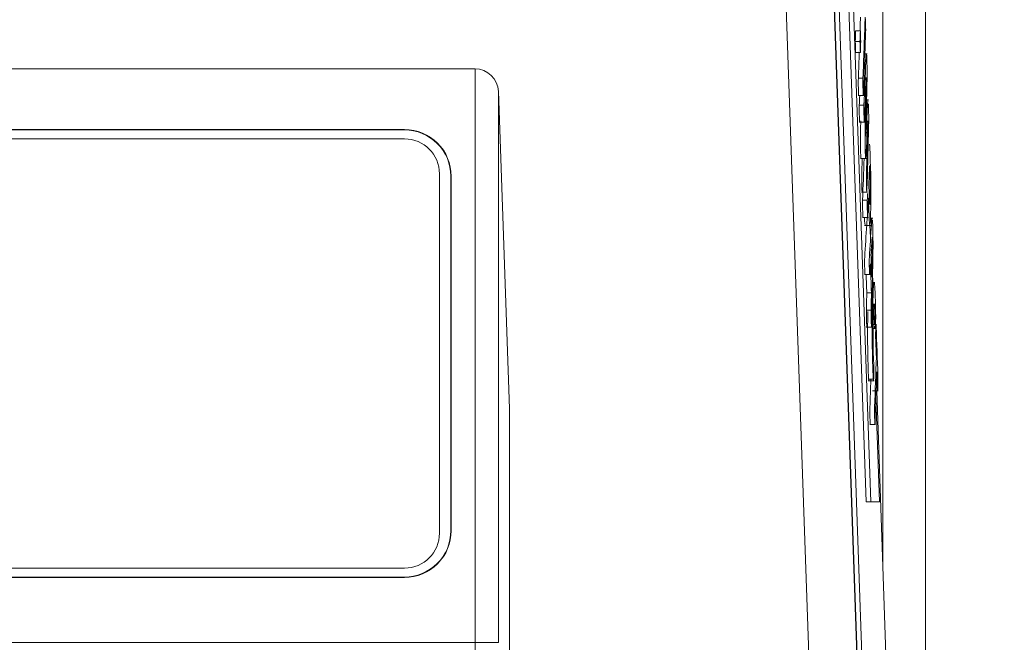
# Model space of a CAD drawing. Header units: millimetres. Extents: x 4 to 836, y 5 to 589.
# Tile 114 of 163: x 697 to 718, y 271 to 284. Entities that reach past the tile are written whole.
import ezdxf

# ---------------------------------------------------------------- set-up
doc = ezdxf.new("R2010")
doc.units = ezdxf.units.MM
doc.layers.add('1', color=7, linetype='Continuous', true_color=0xffffff)
doc.styles.add('ideas_simplex', font='simplex.shx')
doc.dimstyles.get("Standard").update_dxf_attribs({"dimtxt": 0.18, "dimasz": 0.18, "dimexe": 0.18, "dimexo": 0.0625, "dimgap": 0.09, "dimtad": 0, "dimtih": 1, "dimtoh": 1, "dimdec": 4, "dimzin": 0, "dimdsep": 46, "dimtxsty": 'Standard', "dimcen": 0.09, "dimadec": 0, "dimazin": 0, "dimtfac": 1, "dimtdec": 4, "dimtofl": 0, "dimtmove": 0, "dimatfit": 3, "dimfxl": 1, "dimtolj": 1, "dimtzin": 0, "dimarcsym": 0})

# ---------------------------------------------------------------- blocks, each defined once
blk = doc.blocks.new('_U1')
at = {"layer": '1', "color": 152, "lineweight": 13}
for p, q in [((700.230343, 313.020432), (786.941245, 313.020432)), ((718.867431, 260.359191), (786.941245, 260.359191))]:
    blk.add_line(p, q, dxfattribs=at)
at = {"layer": '1', "color": 27, "lineweight": 13}
blk.add_line((784.941245, 313.020432), (784.941245, 260.359191), dxfattribs=at)
at = {"layer": '1', "color": 87, "lineweight": 25}
for p, q in [((783.441245, 293.792312), (777.816245, 293.792312)), ((777.816245, 293.792312), (777.816245, 292.292312)), ((783.441245, 292.292312), (783.441245, 293.792312)), ((777.816245, 281.087312), (777.816245, 279.587312)), ((783.441245, 279.587312), (783.441245, 281.087312)), ((777.816245, 279.587312), (783.441245, 279.587312))]:
    blk.add_line(p, q, dxfattribs=at)
at = {"layer": '1', "color": 27, "lineweight": 18}
for points in [[(784.941245, 313.020432), (785.470226, 310.020434), (784.412264, 310.02043)], [(784.941245, 260.359191), (784.412264, 263.359189), (785.470226, 263.359193)]]:
    blk.add_solid(points, dxfattribs=at)
at = {"layer": '1', "color": 87, "linetype": 'Continuous', "lineweight": 25, "char_height": 3, "attachment_point": 7, "rotation": 90, "line_spacing_factor": 1.204819, "style": 'ideas_simplex'}
for s, insert in [('\\W1.2097;52,7', (775.975245, 281.034812)), ('\\W1.2097;2.07', (783.287745, 281.034812))]:
    blk.add_mtext(s, dxfattribs=dict(at, insert=insert))
blk = doc.blocks.new('_U5')
at = {"layer": '1', "color": 152, "lineweight": 13}
for p, q in [((691.391509, 321.859267), (806.925403, 321.859267)), ((663.165133, 260.359191), (806.925403, 260.359191))]:
    blk.add_line(p, q, dxfattribs=at)
at = {"layer": '1', "color": 27, "lineweight": 13}
blk.add_line((804.925403, 321.859267), (804.925403, 260.359191), dxfattribs=at)
at = {"layer": '1', "color": 87, "lineweight": 25}
for p, q in [((803.425403, 299.696729), (797.800403, 299.696729)), ((797.800403, 299.696729), (797.800403, 298.196729)), ((803.425403, 298.196729), (803.425403, 299.696729)), ((797.800403, 284.021729), (797.800403, 282.521729)), ((803.425403, 282.521729), (803.425403, 284.021729)), ((797.800403, 282.521729), (803.425403, 282.521729))]:
    blk.add_line(p, q, dxfattribs=at)
at = {"layer": '1', "color": 27, "lineweight": 18}
for points in [[(804.925403, 321.859267), (805.454384, 318.859269), (804.396422, 318.859265)], [(804.925403, 260.359191), (804.396422, 263.359189), (805.454384, 263.359193)]]:
    blk.add_solid(points, dxfattribs=at)
at = {"layer": '1', "color": 87, "linetype": 'Continuous', "lineweight": 25, "char_height": 3, "attachment_point": 7, "rotation": 90, "line_spacing_factor": 1.204819, "style": 'ideas_simplex'}
for s, insert in [('\\W1.2558;2.421', (803.271903, 283.969229)), ('\\W1.2097;61,5', (795.959403, 285.454229))]:
    blk.add_mtext(s, dxfattribs=dict(at, insert=insert))
blk = doc.blocks.new('_U6')
at = {"layer": '1', "color": 152, "lineweight": 13}
for p, q in [((707.915586, 361.359343), (604.33873, 361.359343)), ((696.641509, 245.904525), (604.338729, 245.904525))]:
    blk.add_line(p, q, dxfattribs=at)
at = {"layer": '1', "color": 27, "lineweight": 13}
blk.add_line((606.338729, 245.904525), (606.33873, 361.359343), dxfattribs=at)
at = {"layer": '1', "color": 87, "lineweight": 25}
for p, q in [((604.83873, 310.734434), (599.21373, 310.734434)), ((599.21373, 310.734434), (599.21373, 309.234434)), ((604.83873, 309.234434), (604.83873, 310.734434)), ((599.21373, 298.029434), (599.21373, 296.529434)), ((604.83873, 296.529434), (604.83873, 298.029434)), ((599.21373, 296.529434), (604.83873, 296.529434))]:
    blk.add_line(p, q, dxfattribs=at)
at = {"layer": '1', "color": 27, "lineweight": 18}
for points in [[(606.33873, 361.359343), (606.86771, 358.359345), (605.809749, 358.359341)], [(606.338729, 245.904525), (605.809749, 248.904523), (606.86771, 248.904527)]]:
    blk.add_solid(points, dxfattribs=at)
at = {"layer": '1', "color": 87, "linetype": 'Continuous', "lineweight": 25, "char_height": 3, "attachment_point": 7, "rotation": 90, "line_spacing_factor": 1.204819, "style": 'ideas_simplex'}
for s, insert in [('\\W1.1692;115,5', (597.37273, 296.491934)), ('\\W1.2097;4.55', (604.68523, 297.976934))]:
    blk.add_mtext(s, dxfattribs=dict(at, insert=insert))

msp = doc.modelspace()

# ---------------------------------------------------------------- linework, layer by layer
at = {"layer": '1', "color": 9, "linetype": 'Continuous', "lineweight": 18}
for p, q in [((716.803, 268.726), (716.803, 352.993)), ((715.892, 274.859), (715.892, 272.474))]:
    msp.add_line(p, q, dxfattribs=at)
at = {"layer": '1', "color": 252, "linetype": 'Continuous', "lineweight": 18}
msp.add_line((715.892, 274.859), (715.892, 352.108), dxfattribs=at)
at = {"layer": '1', "color": 7, "linetype": 'Continuous', "lineweight": 18}
for p, q in [((714.927, 291.236), (715.532, 273.91)), ((715.119, 288.589), (715.632, 273.91)), ((715.622, 279.574), (715.613, 279.832)), ((715.673, 278.112), (715.663, 278.397)), ((715.819, 273.91), (715.741, 276.138)), ((715.632, 273.91), (715.532, 273.91)), ((715.632, 273.91), (715.819, 273.91))]:
    msp.add_line(p, q, dxfattribs=at)
at = {"layer": '1', "color": 252, "linetype": 'Continuous', "lineweight": 13}
for p, q in [((714.818, 285.273), (715.359, 269.787)), ((714.36, 269.08), (713.809, 284.859))]:
    msp.add_line(p, q, dxfattribs=at)
at = {"layer": '1', "color": 18, "linetype": 'Continuous', "lineweight": 18}
for p, q in [((714.827, 285.293), (715.368, 269.793)), ((714.927, 285.293), (715.468, 269.793)), ((705.642, 281.687), (672.142, 281.687)), ((706.392, 273.237), (706.392, 280.937)), ((715.638, 279.739), (715.629, 279.987)), ((715.684, 278.411), (715.67, 278.812)), ((715.709, 277.708), (715.702, 277.896)), ((715.712, 277.626), (715.71, 277.676)), ((715.756, 276.347), (715.752, 276.457)), ((715.991, 269.61), (715.759, 276.283)), ((672.142, 272.487), (705.642, 272.487))]:
    msp.add_line(p, q, dxfattribs=at)
at = {"layer": '1', "color": 163, "linetype": 'Continuous', "lineweight": 18}
for p, q in [((715.407, 284.005), (715.307, 284.005)), ((715.399, 283.773), (715.299, 283.773)), ((715.407, 283.541), (715.307, 283.541))]:
    msp.add_line(p, q, dxfattribs=at)
at = {"layer": '1', "color": 5, "linetype": 'Continuous', "lineweight": 18}
for p, q in [((715.55, 283.506), (715.505, 283.506)), ((715.36, 282.616), (715.485, 282.616)), ((715.585, 282.527), (715.542, 282.527)), ((715.56, 282.387), (715.539, 282.387)), ((715.38, 282.043), (715.505, 282.043)), ((715.41, 281.266), (715.534, 281.266)), ((715.432, 280.542), (715.557, 280.542)), ((715.451, 280.004), (715.576, 280.004)), ((715.672, 279.986), (715.623, 279.986)), ((715.498, 279.831), (715.623, 279.831)), ((715.663, 279.292), (715.64, 279.292)), ((715.495, 278.778), (715.62, 278.778)), ((715.715, 278.605), (715.666, 278.605)), ((715.645, 278.386), (715.545, 278.386)), ((715.638, 278.017), (715.538, 278.017)), ((715.534, 277.65), (715.659, 277.65)), ((715.68, 277.626), (715.741, 277.626)), ((715.756, 277.708), (715.682, 277.708)), ((715.576, 276.504), (715.701, 276.504)), ((715.665, 276.283), (715.79, 276.283)), ((715.607, 275.567), (715.732, 275.567))]:
    msp.add_line(p, q, dxfattribs=at)
at = {"layer": '1', "color": 27, "linetype": 'Continuous', "lineweight": 18}
for p, q in [((707.154, 283.187), (670.629, 283.187)), ((707.892, 275.899), (707.653, 282.706)), ((705.644, 281.887), (672.139, 281.887)), ((705.644, 281.88), (672.139, 281.88)), ((706.636, 273.289), (706.636, 280.887)), ((706.643, 273.289), (706.643, 280.887)), ((707.892, 275.899), (707.892, 267.404)), ((672.141, 272.286), (705.642, 272.286)), ((672.142, 272.293), (705.642, 272.293))]:
    msp.add_line(p, q, dxfattribs=at)
at = {"layer": '1', "color": 27, "linetype": 'Continuous', "lineweight": 13}
for p, q in [((707.154, 270.896), (707.154, 283.187)), ((707.653, 282.706), (707.653, 270.896)), ((706.636, 280.887), (706.643, 280.887)), ((706.636, 273.289), (706.643, 273.289)), ((670.629, 270.896), (707.154, 270.896)), ((707.653, 270.896), (707.154, 270.896)), ((707.154, 270.896), (707.154, 270.643))]:
    msp.add_line(p, q, dxfattribs=at)
at = {"layer": '1', "color": 5, "linetype": 'Continuous', "lineweight": 13}
for p, q in [((715.365, 282.985), (715.464, 282.985)), ((715.485, 282.408), (715.385, 282.408)), ((715.456, 280.37), (715.556, 280.37)), ((715.685, 276.537), (715.585, 276.537))]:
    msp.add_line(p, q, dxfattribs=at)
at = {"layer": '1', "color": 27, "linetype": 'Continuous', "lineweight": 18}
for centre, radius, start, end in [((705.644, 280.887), 0.999, 0, 90.028), ((705.644, 280.887), 0.992, 0, 90.0281), ((705.642, 273.289), 0.994, 269.979, 0), ((705.642, 273.289), 1.001, 269.993, 360)]:
    msp.add_arc(centre, radius, start, end, dxfattribs=at)
at = {"layer": '1', "color": 18, "linetype": 'Continuous', "lineweight": 18}
for centre, start, end in [((705.642, 280.937), 0, 90), ((705.642, 273.237), 270, 0)]:
    msp.add_arc(centre, 0.75, start, end, dxfattribs=at)
at = {"layer": '1', "color": 27, "linetype": 'Continuous', "lineweight": 18}
msp.add_ellipse((707.154, 282.688), major_axis=(-0.5, 0), ratio=0.998473, start_param=3.176499, end_param=4.712389, dxfattribs=at)
at = {"layer": '1', "color": 5, "linetype": 'Continuous', "lineweight": 18}
for points, knots in [([(715.4, 284.005), (715.403, 284.084), (715.405, 284.163), (715.408, 284.242), (715.409, 284.275), (715.41, 284.292), (715.412, 284.292)], [0, 0, 0, 0, 0.739584, 0.739584, 0.739584, 1, 1, 1, 1]), ([(715.464, 282.985), (715.479, 283.404), (715.494, 283.823), (715.508, 284.242), (715.51, 284.309), (715.513, 284.309), (715.515, 284.243), (715.517, 284.205), (715.518, 284.168), (715.519, 284.13), (715.522, 284.064), (715.522, 283.99), (715.519, 283.924)], [0, 0, 0, 0, 0.73731, 0.73731, 0.73731, 0.835407, 0.835407, 0.835407, 0.901939, 0.901939, 0.901939, 1, 1, 1, 1]), ([(715.519, 283.924), (715.505, 283.504), (715.49, 283.085), (715.476, 282.666), (715.473, 282.6), (715.471, 282.599), (715.468, 282.666), (715.467, 282.703), (715.466, 282.741), (715.464, 282.778), (715.462, 282.844), (715.462, 282.919), (715.464, 282.985)], [0, 0, 0, 0, 0.737359, 0.737359, 0.737359, 0.835462, 0.835462, 0.835462, 0.901998, 0.901998, 0.901998, 1, 1, 1, 1]), ([(715.485, 282.408), (715.499, 282.724), (715.513, 283.04), (715.526, 283.357), (715.535, 283.555), (715.541, 283.552), (715.554, 283.187), (715.554, 283.026), (715.547, 282.762)], [0, 0, 0, 0, 0.527315, 0.527315, 0.527315, 0.763174, 0.763174, 1, 1, 1, 1]), ([(715.372, 282.616), (715.371, 282.616), (715.37, 282.632), (715.369, 282.666), (715.367, 282.703), (715.366, 282.741), (715.365, 282.778), (715.362, 282.844), (715.362, 282.919), (715.365, 282.985)], [0, 0, 0, 0, 0.230006, 0.230006, 0.230006, 0.541378, 0.541378, 0.541378, 1, 1, 1, 1]), ([(715.534, 282.99), (715.521, 282.688), (715.509, 282.386), (715.496, 282.085), (715.493, 282.026), (715.491, 282.03), (715.489, 282.094), (715.487, 282.13), (715.486, 282.166), (715.485, 282.201), (715.482, 282.271), (715.482, 282.347), (715.485, 282.408)], [0, 0, 0, 0, 0.696183, 0.696183, 0.696183, 0.808446, 0.808446, 0.808446, 0.882625, 0.882625, 0.882625, 1, 1, 1, 1]), ([(715.522, 281.266), (715.519, 281.267), (715.516, 281.311), (715.508, 281.545), (715.507, 281.68), (715.511, 281.845), (715.519, 282.211), (715.528, 282.577), (715.536, 282.943)], [0, 0, 0, 0, 0.137789, 0.137789, 0.375707, 0.375707, 0.375707, 1, 1, 1, 1]), ([(715.536, 282.943), (715.537, 282.96), (715.537, 282.974), (715.536, 283.004), (715.535, 283.004), (715.534, 282.99)], [0, 0, 0, 0, 0.486654, 0.486654, 1, 1, 1, 1]), ([(715.547, 282.762), (715.54, 282.452), (715.533, 282.142), (715.526, 281.831), (715.525, 281.79), (715.525, 281.766), (715.525, 281.752)], [0, 0, 0, 0, 0.927557, 0.927557, 0.927557, 1, 1, 1, 1]), ([(715.58, 282.439), (715.58, 282.426), (715.581, 282.41), (715.588, 282.211), (715.588, 282.039), (715.581, 281.793), (715.57, 281.397), (715.56, 281), (715.549, 280.603), (715.548, 280.587), (715.548, 280.574), (715.547, 280.564)], [0, 0, 0, 0, 0.027325, 0.027325, 0.321331, 0.321331, 0.321331, 0.977507, 0.977507, 0.977507, 1, 1, 1, 1]), ([(715.392, 282.043), (715.391, 282.043), (715.39, 282.06), (715.389, 282.094), (715.387, 282.13), (715.386, 282.166), (715.385, 282.201), (715.382, 282.271), (715.383, 282.347), (715.385, 282.408)], [0, 0, 0, 0, 0.235743, 0.235743, 0.235743, 0.531701, 0.531701, 0.531701, 1, 1, 1, 1]), ([(715.422, 281.266), (715.419, 281.267), (715.416, 281.311), (715.408, 281.545), (715.407, 281.68), (715.411, 281.845), (715.413, 281.92), (715.414, 281.996), (715.416, 282.071)], [0, 0, 0, 0, 0.273193, 0.273193, 0.74491, 0.74491, 0.74491, 1, 1, 1, 1]), ([(715.567, 282.067), (715.554, 281.823), (715.541, 281.578), (715.529, 281.334), (715.528, 281.323), (715.528, 281.314), (715.527, 281.306)], [0, 0, 0, 0, 0.965012, 0.965012, 0.965012, 1, 1, 1, 1]), ([(715.545, 280.542), (715.544, 280.542), (715.543, 280.559), (715.541, 280.591), (715.54, 280.627), (715.539, 280.663), (715.538, 280.699), (715.535, 280.762), (715.535, 280.832), (715.537, 280.904), (715.548, 281.275), (715.558, 281.647), (715.569, 282.018)], [0, 0, 0, 0, 0.059015, 0.059015, 0.059015, 0.13794, 0.13794, 0.13794, 0.257715, 0.257715, 0.257715, 1, 1, 1, 1]), ([(715.569, 282.018), (715.569, 282.036), (715.569, 282.051), (715.568, 282.081), (715.567, 282.079), (715.567, 282.067)], [0, 0, 0, 0, 0.510903, 0.510903, 1, 1, 1, 1]), ([(715.603, 281.575), (715.607, 281.575), (715.611, 281.511), (715.616, 281.384), (715.618, 281.333), (715.619, 281.283), (715.621, 281.232), (715.636, 280.797), (715.641, 280.468), (715.625, 279.994), (715.622, 279.936), (715.619, 279.897)], [0, 0, 0, 0, 0.18162, 0.18162, 0.18162, 0.277484, 0.277484, 0.277484, 0.882665, 0.882665, 1, 1, 1, 1]), ([(715.445, 280.542), (715.444, 280.542), (715.443, 280.559), (715.441, 280.591), (715.44, 280.627), (715.439, 280.663), (715.438, 280.699), (715.435, 280.762), (715.435, 280.832), (715.437, 280.904), (715.441, 281.025), (715.444, 281.145), (715.447, 281.266)], [0, 0, 0, 0, 0.118376, 0.118376, 0.118376, 0.276687, 0.276687, 0.276687, 0.516938, 0.516938, 0.516938, 1, 1, 1, 1]), ([(715.616, 280.388), (715.622, 280.565), (715.621, 280.702), (715.613, 280.933), (715.612, 280.975), (715.61, 281.017), (715.609, 281.059), (715.606, 281.137), (715.604, 281.11), (715.602, 281.044), (715.598, 280.925), (715.594, 280.807), (715.589, 280.689)], [0, 0, 0, 0, 0.413632, 0.413632, 0.413632, 0.528856, 0.528856, 0.528856, 0.678778, 0.678778, 0.678778, 1, 1, 1, 1]), ([(715.589, 280.689), (715.592, 280.616), (715.595, 280.543), (715.597, 280.47), (715.605, 280.24), (715.61, 280.212), (715.616, 280.388)], [0, 0, 0, 0, 0.324315, 0.324315, 0.324315, 1, 1, 1, 1]), ([(715.464, 280.004), (715.463, 280.005), (715.461, 280.022), (715.46, 280.054), (715.459, 280.09), (715.458, 280.127), (715.456, 280.163), (715.454, 280.23), (715.454, 280.304), (715.456, 280.37)], [0, 0, 0, 0, 0.226315, 0.226315, 0.226315, 0.533774, 0.533774, 0.533774, 1, 1, 1, 1]), ([(715.564, 280.004), (715.563, 280.005), (715.561, 280.022), (715.56, 280.054), (715.559, 280.09), (715.558, 280.127), (715.556, 280.163), (715.554, 280.23), (715.554, 280.304), (715.556, 280.37)], [0, 0, 0, 0, 0.226315, 0.226315, 0.226315, 0.533774, 0.533774, 0.533774, 1, 1, 1, 1]), ([(715.611, 279.831), (715.603, 279.832), (715.596, 279.982), (715.587, 280.236), (715.584, 280.297), (715.582, 280.358), (715.58, 280.42)], [0, 0, 0, 0, 0.753749, 0.753749, 0.753749, 1, 1, 1, 1]), ([(715.507, 278.778), (715.506, 278.778), (715.505, 278.795), (715.503, 278.831), (715.502, 278.87), (715.501, 278.908), (715.499, 278.946), (715.497, 279.02), (715.497, 279.1), (715.5, 279.15), (715.515, 279.383), (715.53, 279.615), (715.545, 279.849), (715.551, 279.94), (715.556, 279.986), (715.56, 279.986)], [0, 0, 0, 0, 0.054885, 0.054885, 0.054885, 0.122656, 0.122656, 0.122656, 0.226532, 0.226532, 0.226532, 0.833696, 0.833696, 0.833696, 1, 1, 1, 1]), ([(715.623, 279.012), (715.619, 278.942), (715.615, 278.873), (715.61, 278.804), (715.608, 278.762), (715.605, 278.771), (715.603, 278.831), (715.602, 278.87), (715.601, 278.908), (715.599, 278.946), (715.597, 279.02), (715.597, 279.1), (715.6, 279.15), (715.615, 279.383), (715.63, 279.615), (715.645, 279.849), (715.651, 279.94), (715.656, 279.986), (715.66, 279.986)], [0, 0, 0, 0, 0.14442, 0.14442, 0.14442, 0.220789, 0.220789, 0.220789, 0.276664, 0.276664, 0.276664, 0.362306, 0.362306, 0.362306, 0.862889, 0.862889, 0.862889, 1, 1, 1, 1]), ([(715.666, 279.941), (715.668, 279.911), (715.671, 279.866), (715.68, 279.585), (715.681, 279.378), (715.674, 279.02)], [0, 0, 0, 0, 0.208751, 0.208751, 1, 1, 1, 1]), ([(715.663, 279.292), (715.665, 279.42), (715.665, 279.478), (715.661, 279.594), (715.659, 279.593), (715.655, 279.522)], [0, 0, 0, 0, 0.499807, 0.499807, 1, 1, 1, 1]), ([(715.674, 279.02), (715.666, 278.59), (715.658, 278.159), (715.65, 277.729), (715.648, 277.637), (715.646, 277.624), (715.643, 277.698), (715.642, 277.736), (715.64, 277.775), (715.639, 277.814), (715.637, 277.875), (715.637, 277.942), (715.638, 278.017)], [0, 0, 0, 0, 0.696265, 0.696265, 0.696265, 0.815256, 0.815256, 0.815256, 0.894008, 0.894008, 0.894008, 1, 1, 1, 1]), ([(715.685, 276.537), (715.659, 276.988), (715.655, 277.656), (715.684, 278.483), (715.693, 278.606), (715.702, 278.605)], [0, 0, 0, 0, 0.697889, 0.697889, 1, 1, 1, 1]), ([(715.547, 277.65), (715.545, 277.65), (715.544, 277.665), (715.543, 277.698), (715.542, 277.736), (715.54, 277.775), (715.539, 277.814), (715.537, 277.875), (715.537, 277.942), (715.538, 278.017)], [0, 0, 0, 0, 0.218479, 0.218479, 0.218479, 0.551622, 0.551622, 0.551622, 1, 1, 1, 1]), ([(715.704, 278.159), (715.698, 278.16), (715.693, 278.069), (715.674, 277.522), (715.675, 277.211), (715.694, 276.84), (715.697, 276.781), (715.698, 276.706), (715.695, 276.633), (715.694, 276.607), (715.694, 276.582), (715.693, 276.557), (715.691, 276.496), (715.688, 276.486), (715.685, 276.537)], [0, 0, 0, 0, 0.23521, 0.23521, 0.76237, 0.76237, 0.76237, 0.862244, 0.862244, 0.862244, 0.904546, 0.904546, 0.904546, 1, 1, 1, 1]), ([(715.735, 277.954), (715.737, 277.879), (715.736, 277.81), (715.734, 277.749), (715.733, 277.724), (715.732, 277.699), (715.731, 277.674), (715.729, 277.601), (715.726, 277.613), (715.724, 277.703), (715.718, 277.964), (715.712, 278.107), (715.707, 278.147)], [0, 0, 0, 0, 0.187934, 0.187934, 0.187934, 0.276767, 0.276767, 0.276767, 0.486369, 0.486369, 0.486369, 1, 1, 1, 1]), ([(715.75, 277.012), (715.745, 277.133), (715.741, 277.253), (715.737, 277.374), (715.734, 277.44), (715.734, 277.514), (715.737, 277.58), (715.738, 277.606), (715.739, 277.632), (715.739, 277.658), (715.742, 277.724), (715.744, 277.725), (715.747, 277.659), (715.759, 277.311), (715.771, 276.964), (715.783, 276.617), (715.786, 276.551), (715.786, 276.477), (715.783, 276.411)], [0, 0, 0, 0, 0.182671, 0.182671, 0.182671, 0.266478, 0.266478, 0.266478, 0.305409, 0.305409, 0.305409, 0.389366, 0.389366, 0.389366, 0.916165, 0.916165, 0.916165, 1, 1, 1, 1]), ([(715.761, 276.694), (715.748, 276.335), (715.736, 275.976), (715.723, 275.618), (715.721, 275.551), (715.719, 275.55), (715.716, 275.616), (715.715, 275.654), (715.714, 275.692), (715.712, 275.729), (715.71, 275.796), (715.71, 275.87), (715.712, 275.936), (715.725, 276.295), (715.737, 276.654), (715.75, 277.012)], [0, 0, 0, 0, 0.413825, 0.413825, 0.413825, 0.478125, 0.478125, 0.478125, 0.521836, 0.521836, 0.521836, 0.586136, 0.586136, 0.586136, 1, 1, 1, 1]), ([(715.62, 275.567), (715.619, 275.567), (715.617, 275.583), (715.616, 275.616), (715.615, 275.654), (715.614, 275.692), (715.612, 275.729), (715.61, 275.796), (715.61, 275.87), (715.612, 275.936), (715.619, 276.132), (715.626, 276.329), (715.633, 276.525)], [0, 0, 0, 0, 0.088766, 0.088766, 0.088766, 0.207863, 0.207863, 0.207863, 0.38306, 0.38306, 0.38306, 1, 1, 1, 1]), ([(715.783, 276.411), (715.782, 276.385), (715.782, 276.359), (715.781, 276.333), (715.778, 276.267), (715.776, 276.266), (715.773, 276.332), (715.769, 276.453), (715.765, 276.573), (715.761, 276.694)], [0, 0, 0, 0, 0.127562, 0.127562, 0.127562, 0.401794, 0.401794, 0.401794, 1, 1, 1, 1])]:
    msp.add_open_spline(points, degree=3, knots=knots, dxfattribs=at)
at = {"layer": '1', "color": 163, "linetype": 'Continuous', "lineweight": 18}
for points in [[(715.307, 284.005), (715.305, 283.928), (715.302, 283.85), (715.299, 283.773)], [(715.407, 284.005), (715.405, 283.928), (715.402, 283.85), (715.399, 283.773)], [(715.415, 283.773), (715.413, 283.85), (715.41, 283.928), (715.407, 284.005)], [(715.299, 283.773), (715.302, 283.695), (715.305, 283.618), (715.307, 283.541)], [(715.399, 283.773), (715.402, 283.695), (715.405, 283.618), (715.407, 283.541)], [(715.407, 283.541), (715.41, 283.618), (715.413, 283.695), (715.415, 283.773)]]:
    msp.add_open_spline(points, degree=3, dxfattribs=at)
at = {"layer": '1', "color": 5, "linetype": 'Continuous', "lineweight": 18}
for points in [[(715.365, 282.985), (715.371, 283.173), (715.378, 283.362), (715.384, 283.55)], [(715.385, 282.408), (715.388, 282.477), (715.391, 282.547), (715.394, 282.616)], [(715.56, 282.387), (715.565, 282.478), (715.569, 282.525), (715.572, 282.527)], [(715.528, 281.765), (715.539, 281.972), (715.55, 282.18), (715.56, 282.387)], [(715.525, 281.752), (715.526, 281.737), (715.527, 281.735), (715.528, 281.765)], [(715.456, 280.37), (715.467, 280.669), (715.477, 280.967), (715.487, 281.266)], [(715.556, 280.37), (715.558, 280.419), (715.56, 280.468), (715.561, 280.517)], [(715.58, 280.42), (715.576, 280.311), (715.573, 280.203), (715.569, 280.094)], [(715.511, 279.831), (715.506, 279.832), (715.501, 279.892), (715.496, 280)], [(715.655, 279.522), (715.648, 279.416), (715.642, 279.309), (715.635, 279.203)], [(715.652, 278.725), (715.655, 278.914), (715.659, 279.103), (715.663, 279.292)], [(715.635, 279.203), (715.641, 279.043), (715.646, 278.884), (715.652, 278.725)], [(715.645, 278.386), (715.638, 278.595), (715.63, 278.803), (715.623, 279.012)], [(715.545, 278.386), (715.541, 278.517), (715.536, 278.647), (715.531, 278.778)], [(715.707, 278.594), (715.717, 278.545), (715.727, 278.33), (715.735, 277.954)], [(715.538, 278.017), (715.54, 278.14), (715.543, 278.263), (715.545, 278.386)], [(715.638, 278.017), (715.64, 278.14), (715.643, 278.263), (715.645, 278.386)], [(715.585, 276.537), (715.563, 276.925), (715.557, 277.474), (715.568, 277.988)], [(715.589, 276.504), (715.588, 276.504), (715.586, 276.515), (715.585, 276.537)]]:
    msp.add_open_spline(points, degree=3, dxfattribs=at)
at = {"layer": '1', "color": 27, "linetype": 'Continuous', "lineweight": 13}
for points, degree in [([(705.644, 281.88), (705.644, 281.887)], 1), ([(705.642, 272.294), (705.642, 272.292), (705.642, 272.289), (705.642, 272.287)], 3)]:
    msp.add_open_spline(points, degree=degree, dxfattribs=at)

# ---------------------------------------------------------------- dimensions: what is measured, and where the dimension line sits
at = {"layer": '1', "color": 87, "linetype": 'Continuous', "lineweight": 25}
for base, p1, p2, angle, text, override, picture, middle in [((606.339, 245.905), (714.073, 361.359), (699.142, 245.905), 90, '<>\\P[\\C87;{\\H1.00x;\\Fsimplex.shx;4.55\\Fsimplex.shx;}\\C87; ]', {"dimtxt": 3, "dimasz": 3, "dimexe": 2, "dimexo": 2.5, "dimgap": 1.5, "dimtad": 1, "dimtih": 0, "dimtoh": 0, "dimdec": 1, "dimlfac": 1, "dimzin": 8, "dimdsep": 44, "dimlunit": 2, "dimtxsty": 'ideas_simplex', "dimsah": 1, "dimse1": 0, "dimse2": 0, "dimsd1": 0, "dimsd2": 0, "dimclrd": 27, "dimclre": 152, "dimclrt": 87, "dimtol": 0, "dimtm": -0.1, "dimtfac": 0.5, "dimtdec": 2, "dimtofl": 1, "dimtmove": 0, "dimtzin": 8, "dimlwd": 13, "dimlwe": 13}, '_U6', (606.339, 303.632)), ((804.925, 321.859), (660.405, 260.359), (688.892, 321.859), 270, '<>\\P[\\C87;{\\H1.00x;\\Fsimplex.shx;2.421\\Fsimplex.shx;}\\C87; ]', {"dimtxt": 3, "dimasz": 3, "dimexe": 2, "dimexo": 2.5, "dimgap": 1.5, "dimtad": 1, "dimtih": 0, "dimtoh": 0, "dimdec": 2, "dimlfac": 1, "dimzin": 8, "dimdsep": 44, "dimlunit": 2, "dimtxsty": 'ideas_simplex', "dimsah": 1, "dimse1": 0, "dimse2": 0, "dimsd1": 0, "dimsd2": 0, "dimclrd": 27, "dimclre": 152, "dimclrt": 87, "dimtol": 0, "dimtm": -0.1, "dimtfac": 0.5, "dimtdec": 2, "dimtofl": 1, "dimtmove": 0, "dimtzin": 8, "dimlwd": 13, "dimlwe": 13}, '_U5', (804.925, 291.109)), ((784.941, 313.02), (713.992, 260.359), (697.73, 313.02), 270, '<>\\P[\\C87;{\\H1.00x;\\Fsimplex.shx;2.07\\Fsimplex.shx;}\\C87; ]', {"dimtxt": 3, "dimasz": 3, "dimexe": 2, "dimexo": 2.5, "dimgap": 1.5, "dimtad": 1, "dimtih": 0, "dimtoh": 0, "dimdec": 1, "dimlfac": 1, "dimzin": 8, "dimdsep": 44, "dimlunit": 2, "dimtxsty": 'ideas_simplex', "dimsah": 1, "dimse1": 0, "dimse2": 0, "dimsd1": 0, "dimsd2": 0, "dimclrd": 27, "dimclre": 152, "dimclrt": 87, "dimtol": 0, "dimtm": -0.1, "dimtfac": 0.5, "dimtdec": 2, "dimtofl": 1, "dimtmove": 0, "dimtzin": 8, "dimlwd": 13, "dimlwe": 13}, '_U1', (784.941, 286.69))]:
    dim = msp.add_linear_dim(base=base, p1=p1, p2=p2, angle=angle, text=text, dimstyle='Standard', override=override, dxfattribs=at)
    dim.commit()
    dim.dimension.update_dxf_attribs({"geometry": picture, "text_midpoint": middle, "dimtype": 160})

doc.saveas('drawing.dxf')
